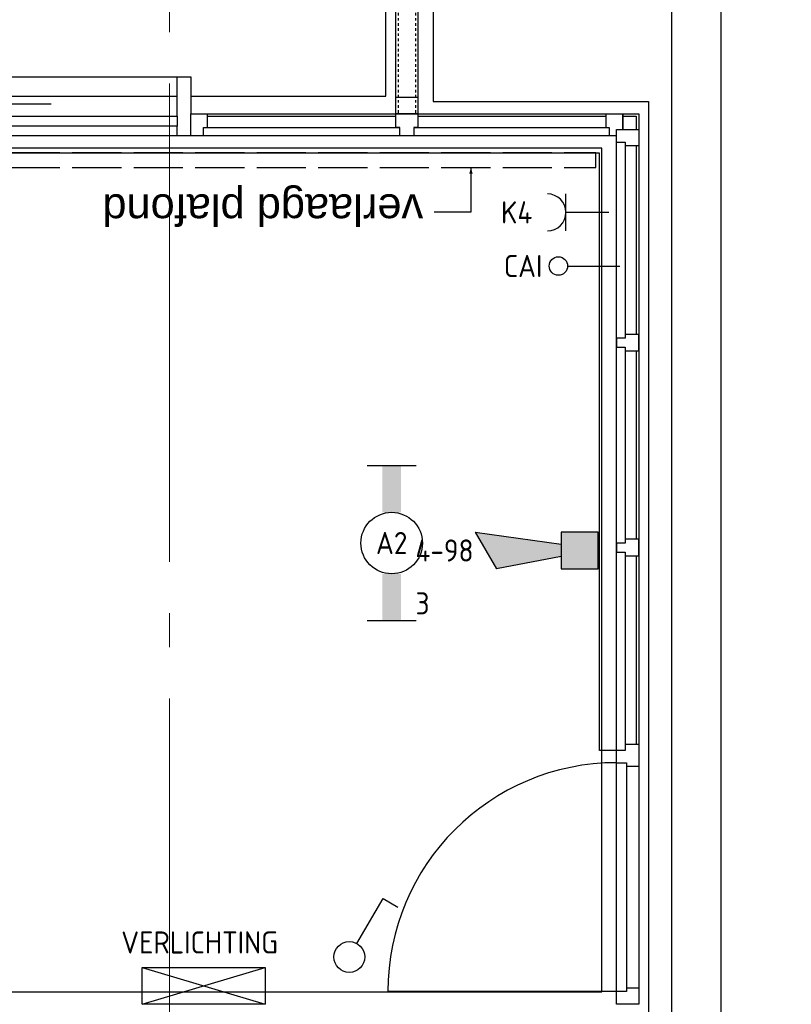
# Model space of a CAD drawing. Header units: millimetres. Extents: x -38031 to 123247, y -16330 to 129979.
# Tile 20 of 235: x -610 to 2527, y 7175 to 11178. Entities that reach past the tile are written whole.
import ezdxf
from ezdxf.enums import TextEntityAlignment as Align

# ---------------------------------------------------------------- set-up
doc = ezdxf.new("R2010")
doc.units = ezdxf.units.MM
doc.header["$LTSCALE"] = 50
for name, pattern in [('E_GOOT3', [5, 4, -1]), ('STYLE_01', [0.41664, 0.20828, -0.20836]), ('STYLE_11', [5, 3.888855, -0.416718, 0.277786, -0.416641])]:
    doc.linetypes.add(name, pattern=pattern)
for name, color, linetype in [('AL$1A---_ALGEMEEN', 8, 'Continuous'), ('AT$1A---_TEKST100', 8, 'Continuous'), ('BOUWKUNDIG', 8, 'Continuous'), ('EB6511--_ATTRIB', 2, 'Continuous'), ('EL6131--_KG', 3, 'Continuous'), ('EL6131--_WG', 3, 'Continuous'), ('EL6211--', 3, 'Continuous'), ('EL6222--', 3, 'Continuous'), ('EL6311--', 3, 'Continuous'), ('EL6431--', 3, 'Continuous'), ('EL6511--', 3, 'Continuous')]:
    doc.layers.add(name, color=color, linetype=linetype)
doc.layers.add('stramien', color=1, linetype='STYLE_11', lineweight=15)
doc.styles.add('Arial', font='ARIAL.TTF')
doc.styles.add('BURO-018', font='iso.shx', dxfattribs={"height": 90})

# ---------------------------------------------------------------- blocks, each defined once
blk = doc.blocks.new('111304')
at = {"color": 0, "linetype": 'Continuous'}
for p, q in [((-1.5, 4.5), (1.5, 4.5)), ((0, 1), (0, 4.5))]:
    blk.add_line(p, q, dxfattribs=at)
blk.add_arc((0, 6), 1.5, 180, 0, dxfattribs=at)
at = {"color": 0, "linetype": 'Continuous', "style": 'BURO-018'}
for tag, p in [('E_GKAST', (0, 11.5)), ('E_GROEP', (0, 8.5)), ('E_SGROEP', (4.5, 8.5))]:
    blk.add_attdef(tag, text='', height=1.8, dxfattribs=at).set_placement(p, align=Align.MIDDLE)
at = {"color": 0, "linetype": 'Continuous', "style": 'BURO-018', "flags": 1}
for tag, p in [('E_VERMCODE', (13, 8.5)), ('E_MATCODE', (0, 0))]:
    blk.add_attdef(tag, text='', height=1.8, dxfattribs=at).set_placement(p, align=Align.MIDDLE)
blk = doc.blocks.new('1115B6630')
at = {"color": 0}
for p, q in [((-6.3, 2), (-6.3, -2)), ((6.3, 2), (6.3, -2))]:
    blk.add_line(p, q, dxfattribs=at)
at = {"color": 0, "linetype": 'Continuous'}
blk.add_circle((0, 0), 2.5, dxfattribs=at)
at = {"color": 0}
for points in [[(-2.5, 0.75), (-6.3, 0.75), (-2.5, -0.75), (-6.3, -0.75)], [(2.5, 0.75), (6.3, 0.75), (2.5, -0.75), (6.3, -0.75)]]:
    blk.add_solid(points, dxfattribs=at)
at = {"color": 0, "linetype": 'Continuous', "style": 'BURO-018'}
for tag, p in [('E_GKAST', (0, 8)), ('E_GROEP', (0, 5)), ('E_SGROEP', (4.5, 5)), ('E_ARMCODE', (0, 0)), ('E_SLET', (4.5, -3))]:
    blk.add_attdef(tag, text='', height=1.8, dxfattribs=at).set_placement(p, align=Align.MIDDLE)
blk = doc.blocks.new('E-GK-GTC-C83C')
at = {"color": 0, "linetype": 'Continuous'}
for p, q in [((-0.5, 100), (0.5, 100)), ((-0.5, -100), (0.5, -100))]:
    blk.add_line(p, q, dxfattribs=at)
blk = doc.blocks.new('110802')
at = {"color": 0, "linetype": 'Continuous'}
blk.add_line((0, 5.25), (0, 1), dxfattribs=at)
blk.add_circle((0, 6), 0.75, dxfattribs=at)
at = {"color": 0, "linetype": 'Continuous', "style": 'BURO-018'}
for tag, p in [('E_TEXT2', (0, 9)), ('E_TEXT1', (3.5, 6))]:
    blk.add_attdef(tag, text='', height=1.8, dxfattribs=at).set_placement(p, align=Align.MIDDLE)
at = {"color": 0, "linetype": 'Continuous', "style": 'BURO-018', "flags": 1}
blk.add_attdef('E_MATCODE', text='', height=1.8, dxfattribs=at).set_placement((0, 0), align=Align.MIDDLE)
blk = doc.blocks.new('Group-18')
at = {"layer": 'AL$1A---_ALGEMEEN', "color": 0}
blk.add_lwpolyline([(-58776, 564.1), (-58776, -15175.9), (-58766, -15175.9), (-58766, -15898.1), (-60396, -15898.1), (-60396, -17708.4), (-55482.7, -17708.4), (-55482.7, -14815.9), (-56636, -14815.9), (-56636, -9665.9), (-55202, -9665.9), (-55202, -7765.9), (-56636, -7765.9), (-56636, -1065.9), (-46556, -1065.9), (-46556, 534.1)], close=True, dxfattribs=at)
for points in [[(-51229.9, -14817), (-55289.5, -14815.5), (-55289.5, -17730), (-54414, -17730), (-54414, -24818), (-52331, -24818), (-52331, -18816), (-51229.9, -18817), (-51229.9, -14817)], [(-60206.9, -17920), (-60206.9, -21349.9), (-54604, -21349.9), (-54604, -17920), (-60206.9, -17920)]]:
    blk.add_lwpolyline(points, dxfattribs=at)
blk = doc.blocks.new('32x_hout-mk 851-p')
at = {"layer": 'AL$1A---_ALGEMEEN', "color": 0}
for points in [[(608.6, -919.7), (631.1, -918.9), (653.7, -917.5), (676.2, -915.6), (698.6, -913.1), (721, -910), (743.3, -906.5), (765.5, -902.3), (787.6, -897.6), (809.5, -892.4), (831.4, -886.7), (853.1, -880.4), (874.6, -873.6), (895.9, -866.2), (917.1, -858.4), (938.1, -850), (958.8, -841.1), (979.4, -831.7), (999.6, -821.8), (1019.7, -811.4), (1039.5, -800.5), (1059, -789.1), (1078.2, -777.3), (1097.1, -765), (1115.7, -752.2), (1134, -739), (1152, -725.3), (1169.6, -711.2), (1186.9, -696.6), (1203.8, -681.7), (1220.4, -666.3), (1236.5, -650.5), (1252.3, -634.4), (1267.7, -617.8), (1282.6, -600.9), (1297.2, -583.6), (1311.3, -566), (1325, -548), (1338.2, -529.7), (1351, -511.1), (1363.3, -492.2), (1375.1, -473), (1386.5, -453.5), (1397.4, -433.7), (1407.8, -413.6), (1417.7, -393.4), (1427.1, -372.8), (1436, -352.1), (1444.4, -331.1), (1452.2, -309.9), (1459.6, -288.6), (1466.4, -267.1), (1472.7, -245.4), (1478.4, -223.5), (1483.6, -201.6), (1488.3, -179.5), (1492.5, -157.3), (1496, -135), (1499.1, -112.6), (1501.6, -90.2), (1503.5, -67.7), (1504.9, -45.1), (1505.7, -22.6), (1506, 0), (586, 0), (586, -920)], [(2413.4, -919.7), (2390.9, -918.9), (2368.3, -917.5), (2345.8, -915.6), (2323.4, -913.1), (2301, -910), (2278.7, -906.5), (2256.5, -902.3), (2234.4, -897.6), (2212.5, -892.4), (2190.6, -886.7), (2168.9, -880.4), (2147.4, -873.6), (2126.1, -866.2), (2104.9, -858.4), (2083.9, -850), (2063.2, -841.1), (2042.6, -831.7), (2022.4, -821.8), (2002.3, -811.4), (1982.5, -800.5), (1963, -789.1), (1943.8, -777.3), (1924.9, -765), (1906.3, -752.2), (1888, -739), (1870, -725.3), (1852.4, -711.2), (1835.1, -696.6), (1818.2, -681.7), (1801.6, -666.3), (1785.5, -650.5), (1769.7, -634.4), (1754.3, -617.8), (1739.4, -600.9), (1724.8, -583.6), (1710.7, -566), (1697, -548), (1683.8, -529.7), (1671, -511.1), (1658.7, -492.2), (1646.9, -473), (1635.5, -453.5), (1624.6, -433.7), (1614.2, -413.6), (1604.3, -393.4), (1594.9, -372.8), (1586, -352.1), (1577.6, -331.1), (1569.8, -309.9), (1562.4, -288.6), (1555.6, -267.1), (1549.3, -245.4), (1543.6, -223.5), (1538.4, -201.6), (1533.7, -179.5), (1529.5, -157.3), (1526, -135), (1522.9, -112.6), (1520.4, -90.2), (1518.5, -67.7), (1517.1, -45.1), (1516.3, -22.6), (1516, 0), (2436, 0), (2436, -920)]]:
    blk.add_lwpolyline(points, close=True, dxfattribs=at)
at = {"color": 0}
for points in [[(0.5, 90), (511, 90), (511, 0), (0.5, 0)], [(2511, 90), (3014.5, 90), (3014.5, 0), (2511, 0)]]:
    blk.add_wipeout(points, dxfattribs=at).dxf.layer = 'AL$1A---_ALGEMEEN'
at = {"layer": 'AL$1A---_ALGEMEEN', "color": 0}
for points in [[(0.5, 90), (511, 90), (511, 0), (0.5, 0)], [(2511, 90), (3014.5, 90), (3014.5, 0), (2511, 0)]]:
    blk.add_lwpolyline(points, close=True, dxfattribs=at)
at = {"color": 0}
for points in [[(0, 90), (67, 90), (67, 0), (0, 0)], [(511, 90), (601, 90), (601, 0), (511, 0)], [(2421, 90), (2511, 90), (2511, 0), (2421, 0)], [(2947.5, 90), (3014.5, 90), (3014.5, 0), (2947.5, 0)]]:
    blk.add_wipeout(points, dxfattribs=at).dxf.layer = 'AL$1A---_ALGEMEEN'
at = {"layer": 'AL$1A---_ALGEMEEN', "color": 0}
for points in [[(0, 90), (67, 90), (67, 0), (0, 0)], [(511, 90), (601, 90), (601, 0), (511, 0)], [(2421, 90), (2511, 90), (2511, 0), (2421, 0)], [(2947.5, 90), (3014.5, 90), (3014.5, 0), (2947.5, 0)]]:
    blk.add_lwpolyline(points, close=True, dxfattribs=at)
at = {"color": 0}
blk.add_wipeout([(1516, 40), (2436, 40), (2436, 0), (1516, 0)], dxfattribs=at).dxf.layer = 'AL$1A---_ALGEMEEN'
at = {"layer": 'AL$1A---_ALGEMEEN', "color": 0}
blk.add_lwpolyline([(1516, 40), (2436, 40), (2436, 0), (1516, 0)], close=True, dxfattribs=at)
at = {"color": 0}
blk.add_wipeout([(586, 40), (1506, 40), (1506, 0), (586, 0)], dxfattribs=at).dxf.layer = 'AL$1A---_ALGEMEEN'
at = {"layer": 'AL$1A---_ALGEMEEN', "color": 0}
blk.add_lwpolyline([(586, 40), (1506, 40), (1506, 0), (586, 0)], close=True, dxfattribs=at)
blk = doc.blocks.new('txt 1_100 verlaagd plafond')
at = {"layer": 'AL$1A---_ALGEMEEN', "color": 0}
for p, q in [((-1830, 0), (-1830, 182.6)), ((-1830, 182.6), (-1680, 182.6))]:
    blk.add_line(p, q, dxfattribs=at)
blk.add_solid([(-1830, 0), (-1836.7, 25), (-1823.3, 25)], dxfattribs=at)
at = {"layer": 'AT$1A---_TEKST100', "insert": (-983.5, 235.8), "char_height": 126.27, "attachment_point": 2, "line_spacing_factor": 0.967741, "style": 'Arial'}
blk.add_mtext('{\\C256;\\lverlaagd plafond}', dxfattribs=at)
blk = doc.blocks.new('32x_hout-mk 850-p')
at = {"layer": 'AL$1A---_ALGEMEEN', "color": 0}
for p, q in [((-131.5, 3498.6), (-131.5, 2978.6)), ((41, 2843.6), (41, 2323.6))]:
    blk.add_line(p, q, dxfattribs=at)
for points in [[(-90, 3948), (150, 3948), (150, 1790), (-90, 1790)], [(-90, 1756), (0, 1756), (0, 2.5), (-90, 2.5)]]:
    blk.add_lwpolyline(points, close=True, dxfattribs=at)
for points in [[(-131.5, 2978.6), (-151.6, 3053.7), (-111.4, 3053.7)], [(41, 2843.6), (61.1, 2768.6), (20.9, 2768.6)]]:
    blk.add_solid(points, dxfattribs=at)
at = {"color": 0}
for points in [[(-90, 3981), (150, 3981), (150, 3925), (-90, 3925)], [(-90, 1812), (150, 1812), (150, 1756), (-90, 1756)], [(-90, 67), (0, 67), (0, 0), (-90, 0)]]:
    blk.add_wipeout(points, dxfattribs=at).dxf.layer = 'AL$1A---_ALGEMEEN'
at = {"layer": 'AL$1A---_ALGEMEEN', "color": 0}
for points in [[(-90, 3981), (150, 3981), (150, 3925), (-90, 3925)], [(-90, 1812), (150, 1812), (150, 1756), (-90, 1756)], [(-90, 67), (0, 67), (0, 0), (-90, 0)]]:
    blk.add_lwpolyline(points, close=True, dxfattribs=at)
at = {"color": 0}
for points in [[(-90, 5737), (0, 5737), (0, 3981), (-90, 3981)], [(-90, 3948), (-50, 3948), (-50, 2874), (-90, 2874)], [(-90, 1756), (0, 1756), (0, 1689), (-90, 1689)]]:
    blk.add_wipeout(points, dxfattribs=at).dxf.layer = 'AL$1A---_ALGEMEEN'
at = {"layer": 'AL$1A---_ALGEMEEN', "color": 0}
for points in [[(-90, 5737), (0, 5737), (0, 3981), (-90, 3981)], [(-90, 3948), (-50, 3948), (-50, 2874), (-90, 2874)], [(-90, 1756), (0, 1756), (0, 1689), (-90, 1689)]]:
    blk.add_lwpolyline(points, close=True, dxfattribs=at)
at = {"color": 0}
for points in [[(-90, 5737), (0, 5737), (0, 5670), (-90, 5670)], [(-90, 4048), (0, 4048), (0, 3981), (-90, 3981)], [(-50, 2924), (-10, 2924), (-10, 1812), (-50, 1812)], [(-90, 1704), (-55, 1704), (-55, 54.5), (-90, 54.5)]]:
    blk.add_wipeout(points, dxfattribs=at).dxf.layer = 'AL$1A---_ALGEMEEN'
at = {"layer": 'AL$1A---_ALGEMEEN', "color": 0}
for points in [[(-90, 5737), (0, 5737), (0, 5670), (-90, 5670)], [(-90, 4048), (0, 4048), (0, 3981), (-90, 3981)], [(-50, 2924), (-10, 2924), (-10, 1812), (-50, 1812)], [(-90, 1704), (-55, 1704), (-55, 54.5), (-90, 54.5)]]:
    blk.add_lwpolyline(points, close=True, dxfattribs=at)
at = {"color": 0}
for points in [[(-90, 5685), (-55, 5685), (-55, 4033), (-90, 4033)], [(0, 833), (-55, 833), (-55, 849.7), (-90, 849.7), (-90, 906.3), (-55, 906.3), (-55, 923), (0, 923)]]:
    blk.add_wipeout(points, dxfattribs=at).dxf.layer = 'AL$1A---_ALGEMEEN'
at = {"layer": 'AL$1A---_ALGEMEEN', "color": 0}
for points in [[(-90, 5685), (-55, 5685), (-55, 4033), (-90, 4033)], [(0, 833), (-55, 833), (-55, 849.7), (-90, 849.7), (-90, 906.3), (-55, 906.3), (-55, 923), (0, 923)]]:
    blk.add_lwpolyline(points, close=True, dxfattribs=at)
at = {"color": 0}
blk.add_wipeout([(0, 4904), (-55, 4904), (-55, 4883.9), (-90, 4883.9), (-90, 4834.1), (-55, 4834.1), (-55, 4814), (0, 4814)], dxfattribs=at).dxf.layer = 'AL$1A---_ALGEMEEN'
at = {"layer": 'AL$1A---_ALGEMEEN', "color": 0}
blk.add_lwpolyline([(0, 4904), (-55, 4904), (-55, 4883.9), (-90, 4883.9), (-90, 4834.1), (-55, 4834.1), (-55, 4814), (0, 4814)], close=True, dxfattribs=at)
blk = doc.blocks.new('32x_hout-mk 849-p')
at = {"layer": 'AL$1A---_ALGEMEEN', "color": 0}
blk.add_lwpolyline([(0, 90), (3556, 90), (3556, 0), (0, 0)], close=True, dxfattribs=at)
at = {"color": 0}
for points in [[(0, 90), (67, 90), (67, 0), (0, 0)], [(967, 90), (1057, 90), (1057, 0), (967, 0)], [(3556, 90), (3556, 0), (3489, 0), (3489, 90)]]:
    blk.add_wipeout(points, dxfattribs=at).dxf.layer = 'AL$1A---_ALGEMEEN'
at = {"layer": 'AL$1A---_ALGEMEEN', "color": 0}
for points in [[(0, 90), (67, 90), (67, 0), (0, 0)], [(967, 90), (1057, 90), (1057, 0), (967, 0)], [(3556, 90), (3556, 0), (3489, 0), (3489, 90)]]:
    blk.add_lwpolyline(points, close=True, dxfattribs=at)
at = {"color": 0}
for points in [[(52, 90), (982, 90), (982, 50), (52, 50)], [(1031, 90), (3504, 90), (3504, 55), (1031, 55)]]:
    blk.add_wipeout(points, dxfattribs=at).dxf.layer = 'AL$1A---_ALGEMEEN'
at = {"layer": 'AL$1A---_ALGEMEEN', "color": 0, "linetype": 'Continuous'}
blk.add_line((52, 90), (52, 1018.5), dxfattribs=at)
at = {"layer": 'AL$1A---_ALGEMEEN', "color": 0}
for points in [[(52, 90), (982, 90), (982, 50), (52, 50)], [(1031, 90), (3504, 90), (3504, 55), (1031, 55)]]:
    blk.add_lwpolyline(points, close=True, dxfattribs=at)
at = {"layer": 'AL$1A---_ALGEMEEN', "color": 0, "linetype": 'Continuous'}
blk.add_arc((52, 90), 930, 0, 90, dxfattribs=at)
at = {"color": 0}
for points in [[(1890, 0), (1890, 55), (1875, 55), (1875, 90), (1838, 90), (1838, 55), (1823, 55), (1823, 0)], [(2723, 0), (2723, 55), (2708, 55), (2708, 90), (2671, 90), (2671, 55), (2656, 55), (2656, 0)]]:
    blk.add_wipeout(points, dxfattribs=at).dxf.layer = 'AL$1A---_ALGEMEEN'
at = {"layer": 'AL$1A---_ALGEMEEN', "color": 0}
for points in [[(1890, 0), (1890, 55), (1875, 55), (1875, 90), (1838, 90), (1838, 55), (1823, 55), (1823, 0)], [(2723, 0), (2723, 55), (2708, 55), (2708, 90), (2671, 90), (2671, 55), (2656, 55), (2656, 0)]]:
    blk.add_lwpolyline(points, close=True, dxfattribs=at)
blk = doc.blocks.new('200254 W 210 11-06-2007')
at = {"layer": 'AL$1A---_ALGEMEEN'}
blk.add_lwpolyline([(-40094, -14202.7), (-34302, -14202.7), (-34302, -16781.3), (-34452, -16781.3), (-34452, -14352.7), (-40094, -14352.7)], close=True, dxfattribs=at)
blk.add_blockref('Group-18', (20162, 3587.4), dxfattribs=at)
at = {"layer": 'AL$1A---_ALGEMEEN', "rotation": 180}
blk.add_blockref('txt 1_100 verlaagd plafond', (-36804, -14410.4), dxfattribs=at)
at = {"layer": 'AL$1A---_ALGEMEEN', "rotation": 90}
blk.add_blockref('32x_hout-mk 851-p', (-35190, -14192.6), dxfattribs=at)
blk.add_blockref('32x_hout-mk 850-p', (-34357, -14192.6), dxfattribs=at)
at = {"layer": 'AL$1A---_ALGEMEEN', "linetype": 'STYLE_01'}
for p, q in [((-35270, -11178.5), (-35270, -14192.5)), ((-35200, -11178.5), (-35200, -14192.5))]:
    blk.add_line(p, q, dxfattribs=at)
at = {"layer": 'AL$1A---_ALGEMEEN'}
blk.add_lwpolyline([(-34357, -14192.6), (-34292, -14192.6), (-34292, -14257.6), (-34357, -14257.6)], close=True, dxfattribs=at)
at = {"layer": 'stramien', "ltscale": 10}
blk.add_line((-36199, -41013.6), (-36199, 36216.4), dxfattribs=at)
at = {"layer": 'AL$1A---_ALGEMEEN', "rotation": 90}
blk.add_blockref('32x_hout-mk 849-p', (-34292, -17812.4), dxfattribs=at)
blk = doc.blocks.new('E00028')
at = {"color": 0, "linetype": 'Continuous'}
for p, q in [((1.5, 11), (-1.5, 9.268)), ((1.5, 11), (0.5, 4)), ((-0.5, 4), (-1.5, 9.268)), ((-1.5, 4), (-1.5, 1)), ((1.5, 4), (-1.5, 4)), ((1.5, 1), (1.5, 4)), ((-1.5, 1), (1.5, 1))]:
    blk.add_line(p, q, dxfattribs=at)
for points in [[(-1.5, 9.268), (1.5, 11), (-0.5, 4), (0.5, 4)], [(-1.5, 4), (1.5, 4), (-1.5, 1), (1.5, 1)]]:
    blk.add_solid(points, dxfattribs=at)
at = {"color": 0, "linetype": 'Continuous', "style": 'BURO-018'}
blk.add_attdef('E_TEXT1', text='', height=1.8, dxfattribs=at).set_placement((0, 13.5), align=Align.MIDDLE)
at = {"color": 0, "linetype": 'Continuous', "style": 'BURO-018', "flags": 1}
blk.add_attdef('E_MATCODE', (0, 0), '', height=1.8, dxfattribs=at)
blk = doc.blocks.new('1114A1')
at = {"color": 0, "linetype": 'Continuous'}
for p, q in [((0.625, 3.333), (2.742, 7)), ((2.742, 7), (3.955, 6.3))]:
    blk.add_line(p, q, dxfattribs=at)
blk.add_circle((0, 2.25), 1.25, dxfattribs=at)
at = {"color": 0, "linetype": 'Continuous', "style": 'BURO-018'}
for tag, p in [('E_SLET1', (3.356, 9)), ('E_GROEP', (0, 0)), ('E_GKAST', (0, 0))]:
    blk.add_attdef(tag, text='', height=1.8, dxfattribs=at).set_placement(p, align=Align.MIDDLE)
at = {"color": 0, "linetype": 'Continuous', "style": 'BURO-018', "flags": 1}
for tag in ['E_MATCODE', 'E_SGROEP']:
    blk.add_attdef(tag, text='', height=1.8, dxfattribs=at).set_placement((0, 0), align=Align.MIDDLE)
blk = doc.blocks.new('1116A4')
at = {"color": 0, "linetype": 'Continuous'}
for p, q in [((-5, 1), (5, 4)), ((-5, 4), (5, 1)), ((-5, 4), (5, 4)), ((-5, 1), (-5, 4)), ((5, 4), (5, 1)), ((5, 1), (-5, 1))]:
    blk.add_line(p, q, dxfattribs=at)
at = {"color": 0, "linetype": 'Continuous', "style": 'BURO-018'}
for tag, p in [('E_GKAST', (0, 15)), ('E_GROEP', (0, 9)), ('E_SGROEP', (4.5, 9)), ('E_KAST', (0, 6))]:
    blk.add_attdef(tag, text='', height=1.8, dxfattribs=at).set_placement(p, align=Align.MIDDLE)
at = {"color": 0, "linetype": 'Continuous', "style": 'BURO-018', "flags": 1}
blk.add_attdef('E_MATCODE', text='', height=1.8, dxfattribs=at).set_placement((0, 0), align=Align.MIDDLE)

msp = doc.modelspace()

# ---------------------------------------------------------------- block references
at = {"layer": 'BOUWKUNDIG'}
msp.add_blockref('200254 W 210 11-06-2007', (36199, 24987.6), dxfattribs=at)

# ---------------------------------------------------------------- next in the draw order: linework, layer by layer
at = {"layer": 'EL6131--_WG', "linetype": 'E_GOOT3'}
for p, q in [((-3895.9, 10637.1), (1733.3, 10637.1)), ((1733.3, 10577.1), (1733.3, 10637.1)), ((-3895.9, 10577.1), (1733.3, 10577.1))]:
    msp.add_line(p, q, dxfattribs=at)

# ---------------------------------------------------------------- next in the draw order: block references
at = {"layer": 'EL6131--_KG', "xscale": 11515.65694759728, "rotation": 270}
msp.add_blockref('E-GK-GTC-C83C', (2141, 7675), dxfattribs=at)
at = {"layer": 'EL6211--'}
ref = msp.add_blockref('1116A4', (138, 7125), dxfattribs=dict(at, xscale=50, yscale=50, zscale=50))
ref.add_attrib('E_GROEP', 'VERLICHTING', dxfattribs={"layer": '0', "color": 1, "linetype": 'Continuous', "height": 90, "style": 'BURO-018'}).set_placement((121.9, 7426.6), align=Align.MIDDLE)
at = {"layer": 'EL6222--'}
ref = msp.add_blockref('111304', (1835.9, 10394.3), dxfattribs=dict(at, xscale=50, yscale=50, zscale=50, rotation=90))
ref.add_attrib('E_GROEP', 'K4', dxfattribs={"layer": '0', "color": 1, "linetype": 'Continuous', "height": 90, "style": 'BURO-018'}).set_placement((1410.9, 10394.3), align=Align.MIDDLE)
at = {"layer": 'EL6311--'}
ref = msp.add_blockref('1115B6630', (902.7, 9050), dxfattribs=dict(at, xscale=50, yscale=50, zscale=50, rotation=90))
ref.add_attrib('E_ARMCODE', 'A2', dxfattribs={"layer": '0', "color": 1, "linetype": 'Continuous', "height": 90, "style": 'BURO-018'}).set_placement((902.7, 9050), align=Align.MIDDLE)
ref.add_attrib('E_GROEP', '3', dxfattribs={"layer": '0', "color": 1, "linetype": 'Continuous', "height": 90, "style": 'BURO-018'}).set_placement((1028.3, 8805.2), align=Align.MIDDLE)
at = {"layer": 'EL6311--', "xscale": 50, "yscale": 50, "zscale": 50}
msp.add_blockref('1114A1', (730.4, 7254.9), dxfattribs=at)
at = {"layer": 'EL6431--'}
ref = msp.add_blockref('110802', (1880.6, 10176.2), dxfattribs=dict(at, xscale=50, yscale=50, zscale=50, rotation=90))
ref.add_attrib('E_TEXT1', 'CAI', dxfattribs={"layer": '0', "color": 1, "linetype": 'Continuous', "height": 90, "style": 'BURO-018'}).set_placement((1437.2, 10176.4), align=Align.MIDDLE)
at = {"layer": 'EL6511--'}
ref = msp.add_blockref('E00028', (1792.4, 9019.9), dxfattribs=dict(at, xscale=50, yscale=50, zscale=50, rotation=90))
ref.add_attrib('E_TEXT1', '4-98', dxfattribs={"layer": 'EB6511--_ATTRIB', "color": 1, "linetype": 'Continuous', "height": 90, "style": 'BURO-018'}).set_placement((1117.4, 9019.9), align=Align.MIDDLE)

doc.saveas('drawing.dxf')
